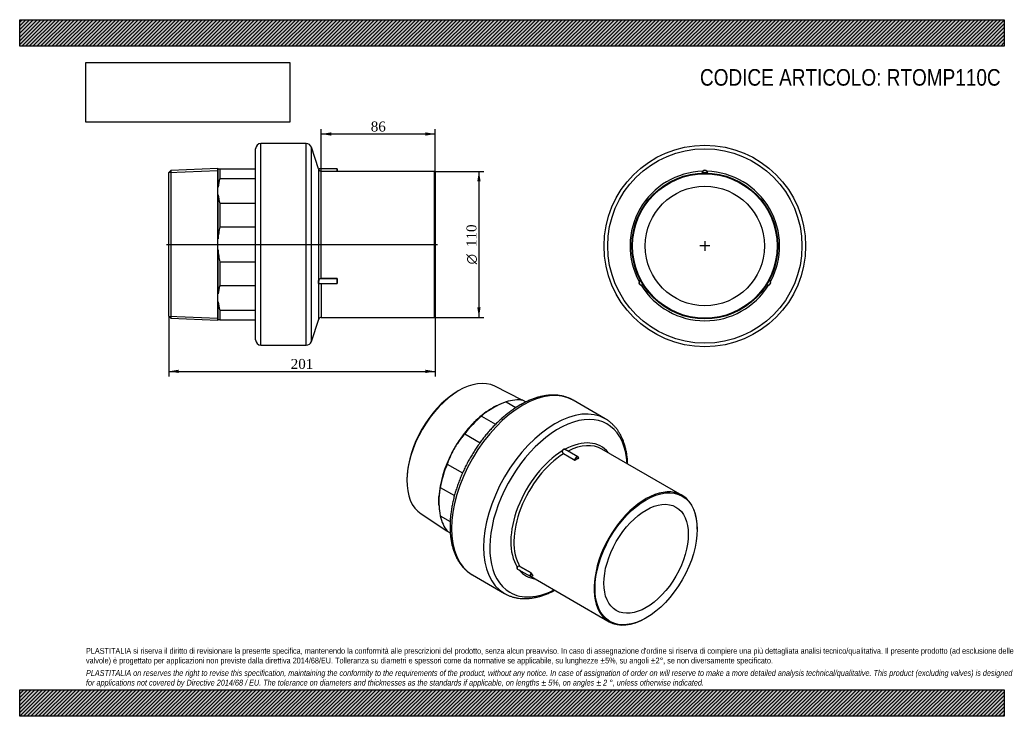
# Model space of a CAD drawing. Header units: millimetres. Extents: x 0 to 742, y 0 to 525.
import ezdxf
from ezdxf.enums import TextEntityAlignment as Align
from ezdxf.lldxf.tags import DXFTag

# ---------------------------------------------------------------- set-up
doc = ezdxf.new("R2010")
doc.units = ezdxf.units.MM
doc.header["$LTSCALE"] = 2.5
for name, color, linetype in [('Default', 7, 'Continuous'), ('DV3_Default', 7, 'Continuous'), ('IOM110C', 7, 'Continuous'), ('PARTE_PE_110', 7, 'Continuous')]:
    doc.layers.add(name, color=color, linetype=linetype)
doc.styles.add('SEACAD_Solid_Edge_ANSI1_Symbols', font='semeca1.ttf')
doc.styles.add('SEACAD_Times_New_Roman', font='times.ttf')
tags = doc.linetypes.add('CENTER2', pattern=[28.575, 19.05, -3.175, 3.175, -3.175]).pattern_tags.tags
tags[10:11] = [DXFTag(74, 4), DXFTag(75, 0), DXFTag(340, '0'), DXFTag(46, 0.0), DXFTag(50, 0.0), DXFTag(44, 0.0), DXFTag(45, 0.0)]
tags[8:9] = [DXFTag(74, 4), DXFTag(75, 0), DXFTag(340, '0'), DXFTag(46, 0.0), DXFTag(50, 0.0), DXFTag(44, 0.0), DXFTag(45, 0.0)]
tags[6:7] = [DXFTag(74, 4), DXFTag(75, 0), DXFTag(340, '0'), DXFTag(46, 0.0), DXFTag(50, 0.0), DXFTag(44, 0.0), DXFTag(45, 0.0)]
tags[4:5] = [DXFTag(74, 4), DXFTag(75, 0), DXFTag(340, '0'), DXFTag(46, 0.0), DXFTag(50, 0.0), DXFTag(44, 0.0), DXFTag(45, 0.0)]
doc.dimstyles.new('ANSImm', dxfattribs={"dimtxt": 7.5, "dimasz": 7.5, "dimexe": 3.75, "dimexo": 0, "dimgap": 1.875, "dimtad": 1, "dimdec": 0, "dimdsep": 46, "dimtxsty": 'SEACAD_Times_New_Roman', "dimblk1": '_SE_FILLED', "dimblk2": '_SE_FILLED', "dimsah": 1, "dimcen": 3.75, "dimazin": 0, "dimtfac": 0.85, "dimtdec": 3, "dimtofl": 0, "dimtmove": 0, "dimatfit": 3, "dimfxl": 1, "dimarcsym": 0})
picture_1 = doc.add_image_def('image1.jpg', size_in_pixel=(4302, 1260))

# ---------------------------------------------------------------- blocks, each defined once
blk = doc.blocks.new('SEANNOT_GROUP')
at = {"layer": 'Default', "color": 7, "linetype": 'CENTER2'}
for p, q in [((516.66, 358.2), (516.66, 350.7)), ((520.41, 354.45), (512.91, 354.45))]:
    blk.add_line(p, q, dxfattribs=at)
blk = doc.blocks.new('SEANNOT_GROUP1')
at = {"layer": 'Default', "color": 7, "linetype": 'CENTER2'}
for p, q in [((516.66, 358.2), (516.66, 350.7)), ((520.41, 354.45), (512.91, 354.45))]:
    blk.add_line(p, q, dxfattribs=at)
blk = doc.blocks.new('SE')
at = {"layer": 'IOM110C', "color": 7, "linetype": 'Continuous'}
for p, q in [((378.92, 238.26), (358.25, 248.76)), ((329.53, 244.45), (328.52, 243.82)), ((379.41, 238.2), (381.67, 236.89)), ((353.5, 230.5), (359.35, 233.88)), ((353.61, 230.44), (353.5, 230.5)), ((359.35, 233.88), (359.46, 233.82)), ((366.79, 236.95), (374.22, 232.66)), ((348.18, 226.2), (358.84, 220.05)), ((335.57, 212.89), (347.12, 206.22)), ((325.86, 198.52), (330, 205.68)), ((330, 205.68), (330.1, 205.62)), ((325.96, 198.46), (325.86, 198.52)), ((322.41, 190.09), (333.95, 183.42)), ((292.1, 180.73), (292.05, 179.54)), ((317.18, 172.51), (327.83, 166.36)), ((316.12, 165.76), (316.23, 165.69)), ((316.12, 159), (316.12, 165.76)), ((316.23, 158.94), (316.12, 159)), ((302.68, 152.51), (322.11, 139.86)), ((317.18, 151.02), (324.61, 146.73)), ((322.41, 139.47), (324.68, 138.16))]:
    blk.add_line(p, q, dxfattribs=at)
for centre, radius, start, end in [((378.71, 192.68), 45.34, 123.61745, 132.3245), ((391.07, 169.97), 71.24, 109.91774, 116.33624), ((391.9, 164.8), 74.07, 139.51757, 146.55499), ((392.25, 165.33), 74.1, 153.44664, 160.4808), ((361.48, 162.83), 45.34, 167.6755, 176.38256), ((387.33, 163.49), 71.24, 183.66375, 190.08227)]:
    blk.add_arc(centre, radius, start, end, dxfattribs=at)
for centre, major_axis, start_param, end_param in [((331.32, 200.14), (27.8, 48.15), 0.030878, 3.110715), ((330.26, 200.75), (-27.02, -46.8), 3.972663, 5.452115), ((357.49, 185.03), (29.25, 50.66), 0.226942, 0.558456), ((356.43, 185.65), (28.57, 49.49), 0.857866, 1.498328), ((356.53, 185.59), (28.57, 49.49), 0.857866, 1.498328), ((356.43, 185.65), (28.57, 49.49), 0.71293, 0.857866), ((356.43, 185.65), (28.58, 49.49), 0.616231, 0.71293), ((357.49, 185.03), (29.25, 50.66), 1.01234, 1.343854), ((356.43, 185.65), (-28.58, -49.49), 4.639921, 4.784857), ((356.43, 185.65), (-28.58, -49.49), 4.784857, 5.425319), ((356.53, 185.59), (-28.58, -49.49), 4.784857, 5.425319), ((357.49, 185.03), (-29.25, -50.66), 4.939331, 5.270845), ((356.43, 185.65), (-28.57, -49.49), -0.857866, -0.71293), ((356.43, 185.65), (-28.57, -49.49), -0.71293, -0.626637), ((357.49, 185.03), (-29.25, -50.66), 5.724729, 6.056243)]:
    blk.add_ellipse(centre, major_axis=major_axis, ratio=0.57735, start_param=start_param, end_param=end_param, dxfattribs=at)
at = {"layer": 'PARTE_PE_110', "color": 7, "linetype": 'Continuous'}
for p, q in [((441.59, 224.23), (417.41, 238.2)), ((421, 195.56), (411.29, 201.16)), ((499.54, 166.53), (439.08, 201.43)), ((418.52, 192.97), (410.1, 197.82)), ((410.17, 197.94), (418.58, 193.08)), ((418.75, 193.09), (418.78, 193.35)), ((421.42, 194.71), (421.48, 194.68)), ((510.93, 140.94), (510.93, 141.35)), ((385.58, 108.01), (377.16, 112.87)), ((377.18, 112.99), (385.6, 108.13)), ((341.41, 106.56), (365.59, 92.6)), ((375.51, 111.01), (385.34, 105.34)), ((385.68, 105.25), (444.54, 71.27)), ((472.04, 73.99), (472.39, 74.2))]:
    blk.add_line(p, q, dxfattribs=at)
for centre, radius, start, end in [((410.98, 199.5), 1.89, 165.97702, 242.38094), ((418.65, 193.21), 0.142, 243.93113, 304.11823), ((421.48, 192.93), 2.74, 118.80626, 171.3029), ((418.65, 193.24), 0.304, 243.43923, 299.00375), ((376.45, 111.75), 1.44, 59.37064, 151.76224), ((376.46, 111.75), 1.32, 57.93955, 151.23414), ((385.43, 107.77), 0.276, 29.74073, 59.41206), ((385.24, 107.53), 0.699, 36.30955, 59.43882)]:
    blk.add_arc(centre, radius, start, end, dxfattribs=at)
for centre, major_axis, ratio, start_param, end_param in [((379.41, 172.38), (-38, -65.82), 0.57735, 3.141593, 6.28094), ((403.59, 158.42), (-38, -65.82), 0.57735, 3.141062, 6.28094), ((406.28, 156.87), (-36.63, -63.44), 0.57735, 2.420006, 6.283185), ((410.24, 154.58), (-28.19, -48.82), 0.57735, 2.920643, 3.899507), ((411.4, 201.21), (0.0549, 0.0836), 0.65944, 1.839962, 2.978803), ((411.58, 153.8), (-27.5, -47.63), 0.57735, 3.141593, 3.874843), ((410.24, 154.58), (-28.19, -48.82), 0.57735, 3.954475, 5.993902), ((411.58, 153.8), (-27.5, -47.63), 0.57735, 3.965072, 5.983304), ((409.21, 199.94), (-0.0953, 0.0301), 0.098402, 0.830489, 2.180784), ((410.1, 197.9), (-0.05, -0.0866), 0.57735, 0.82348, 2.310261), ((418.51, 193.05), (-0.05, -0.0866), 0.57735, 0.82348, 2.310261), ((420, 193.82), (-1, -1.73), 0.57735, 2.402128, 5.451853), ((420.07, 193.78), (-0.95, -1.65), 0.57735, 2.410803, 5.443178), ((420.07, 148.9), (27.55, 47.72), 0.57735, 0.75096, 0.819836), ((418.8, 193.05), (-0.0525, 0.0851), 0.557129, 0.768762, 2.339558), ((420.14, 148.86), (27.5, 47.63), 0.57735, 0.75096, 0.819836), ((421.48, 194.6), (-0.0473, 0.0881), 0.596887, 0.803221, 2.374017), ((421.48, 194.76), (0.05, 0.0866), 0.57735, 3.321021, 3.888909), ((472.04, 118.9), (-27.5, -47.63), 0.57735, 2.356194, 6.283185), ((375.23, 112.37), (-0.0903, 0.0429), 0.499874, 4.132859, 5.483154), ((377.12, 112.91), (-0.05, -0.0866), 0.57735, 1.354931, 2.841712), ((379.41, 172.38), (-38, -65.82), 0.57735, 6.28094, 6.283185), ((410.24, 154.58), (28.19, 48.82), 0.57735, 2.928116, 3.362542), ((386.34, 107.07), (1, 1.73), 0.57735, 1.354931, 4.404656), ((386.41, 107.03), (0.95, 1.65), 0.57735, 1.363606, 4.395981), ((385.54, 108.06), (-0.05, -0.0866), 0.57735, 1.354931, 2.841712), ((385.74, 107.87), (-0.0847, -0.0532), 0.780931, 3.533121, 5.103917), ((420.07, 148.9), (-27.55, -47.72), 0.57735, -0.296238, -0.227361), ((420.14, 148.86), (-27.5, -47.63), 0.57735, -0.296238, -0.227361), ((387.09, 105.96), (-0.0786, -0.0618), 0.795484, 3.450183, 5.02098), ((403.59, 158.42), (-38, -65.82), 0.57735, 6.28094, 6.283185), ((406.28, 156.87), (-36.63, -63.44), 0.57735, 0, 0.721587), ((472.04, 118.9), (-27.5, -47.63), 0.57735, 0, 0.785398)]:
    blk.add_ellipse(centre, major_axis=major_axis, ratio=ratio, start_param=start_param, end_param=end_param, dxfattribs=at)
for major_axis in [(27.25, 47.2), (-22.5, -38.97)]:
    blk.add_ellipse((472.39, 118.69), major_axis=major_axis, ratio=0.57735, dxfattribs=at)
for points, knots in [([(417.42, 238.17), (417.3, 238.25), (416.58, 238.7), (415, 239.46), (412.85, 240.35), (410.58, 241.06), (408.24, 241.59), (405.82, 241.94), (403.34, 242.12), (400.79, 242.11), (398.18, 241.92), (395.53, 241.54), (392.82, 240.99), (390.09, 240.25), (387.33, 239.33), (384.54, 238.23), (381.76, 236.97), (379.32, 235.72), (377.97, 234.95), (377.41, 234.63)], [0, 0, 0, 0, 0.010108, 0.072032, 0.13395, 0.195967, 0.258193, 0.320717, 0.383602, 0.446881, 0.510558, 0.57461, 0.638995, 0.703657, 0.768538, 0.833581, 0.898733, 0.963951, 1, 1, 1, 1]), ([(377.41, 234.63), (376.87, 234.31), (375.54, 233.53), (373.13, 231.99), (370.39, 230.08), (367.65, 227.99), (364.95, 225.77), (362.29, 223.42), (359.67, 220.93), (357.11, 218.32), (354.6, 215.59), (352.16, 212.75), (349.79, 209.81), (347.5, 206.78), (345.28, 203.66), (343.15, 200.46), (341.12, 197.19), (339.18, 193.86), (337.34, 190.47), (335.61, 187.04), (333.99, 183.57), (332.49, 180.07), (331.1, 176.55), (329.84, 173.02), (328.7, 169.49), (327.7, 165.96), (326.82, 162.45), (326.08, 158.96), (325.48, 155.5), (325.01, 152.08), (324.69, 148.71), (324.51, 145.4), (324.48, 142.15), (324.59, 138.97), (324.84, 135.88), (325.25, 132.88), (325.79, 129.98), (326.49, 127.19), (327.33, 124.51), (328.31, 121.96), (329.43, 119.54), (330.69, 117.26), (332.07, 115.13), (333.59, 113.16), (335.22, 111.35), (336.97, 109.69), (338.81, 108.23), (340.31, 107.18), (341.13, 106.74), (341.32, 106.63)], [0, 0, 0, 0, 0.011652, 0.033657, 0.055653, 0.077638, 0.09961, 0.121569, 0.143514, 0.165446, 0.187365, 0.209273, 0.231171, 0.25306, 0.274943, 0.296822, 0.318697, 0.34057, 0.362445, 0.384321, 0.4062, 0.428085, 0.449977, 0.471877, 0.493789, 0.515713, 0.53765, 0.559603, 0.581573, 0.603559, 0.625563, 0.647584, 0.669619, 0.691666, 0.71372, 0.73577, 0.757805, 0.77981, 0.801768, 0.82366, 0.845462, 0.867154, 0.888719, 0.910144, 0.931427, 0.952575, 0.973607, 0.994552, 1, 1, 1, 1]), ([(458.46, 190.25), (458.43, 191.26), (458.31, 193.3), (457.99, 196.3), (457.52, 199.26), (456.91, 202.11), (456.15, 204.85), (455.24, 207.47), (454.19, 209.97), (453.01, 212.32), (451.69, 214.53), (450.25, 216.59), (448.68, 218.49), (446.99, 220.23), (445.21, 221.79), (443.38, 223.16), (442.23, 223.84), (441.61, 224.21)], [0.7609937, 0.7609937, 0.7609937, 0.7609937, 0.7766853, 0.793159, 0.8096263, 0.8260777, 0.8425014, 0.8588833, 0.8752075, 0.8914579, 0.9076196, 0.9236813, 0.9396369, 0.9554879, 0.9712438, 0.9869219, 1, 1, 1, 1]), ([(409.14, 199.95), (409.19, 200.1), (409.24, 200.23), (409.37, 200.48), (409.44, 200.6), (409.6, 200.83), (409.69, 200.92), (409.88, 201.1), (409.98, 201.18), (410.19, 201.29), (410.29, 201.34), (410.51, 201.4), (410.62, 201.41), (410.83, 201.41), (410.94, 201.39), (411.14, 201.33), (411.24, 201.28), (411.33, 201.22)], [0, 0, 0, 0, 0.125, 0.125, 0.25, 0.25, 0.375, 0.375, 0.5, 0.5, 0.625, 0.625, 0.75, 0.75, 0.875, 0.875, 1, 1, 1, 1]), ([(411.35, 201.12), (411.26, 201.18), (411.17, 201.23), (410.97, 201.29), (410.87, 201.31), (410.66, 201.31), (410.56, 201.3), (410.35, 201.24), (410.25, 201.2), (410.05, 201.08), (409.96, 201.01), (409.78, 200.84), (409.69, 200.75), (409.54, 200.54), (409.47, 200.42), (409.35, 200.18), (409.3, 200.05), (409.26, 199.92)], [0, 0, 0, 0, 0.125, 0.125, 0.25, 0.25, 0.375, 0.375, 0.5, 0.5, 0.625, 0.625, 0.75, 0.75, 0.875, 0.875, 1, 1, 1, 1]), ([(409.26, 199.92), (409.23, 199.82), (409.21, 199.72), (409.19, 199.52), (409.19, 199.41), (409.22, 199.21), (409.24, 199.11), (409.3, 198.92), (409.34, 198.82), (409.49, 198.56), (409.61, 198.4), (409.88, 198.14), (410.02, 198.02), (410.17, 197.94)], [0, 0, 0, 0, 0.125, 0.125, 0.25, 0.25, 0.375, 0.375, 0.5, 0.5, 0.75, 0.75, 1, 1, 1, 1]), ([(421.41, 194.71), (421.42, 194.71), (421.42, 194.7), (421.43, 194.7), (421.43, 194.69), (421.44, 194.69), (421.44, 194.68), (421.44, 194.68), (421.44, 194.68), (421.44, 194.68)], [0, 0, 0, 0, 0.2129106, 0.2129106, 0.2129106, 0.4262122, 0.4262122, 0.4262122, 0.4796736, 0.4796736, 0.4796736, 0.4796736]), ([(421.44, 194.68), (421.44, 194.67), (421.44, 194.67), (421.44, 194.66), (421.43, 194.66), (421.43, 194.65), (421.42, 194.65), (421.42, 194.65), (421.41, 194.64), (421.41, 194.64)], [0.4796736, 0.4796736, 0.4796736, 0.4796736, 0.6405301, 0.6405301, 0.6405301, 0.856323, 0.856323, 0.856323, 1, 1, 1, 1]), ([(421.48, 194.52), (421.51, 194.54), (421.54, 194.57), (421.54, 194.62), (421.51, 194.65), (421.48, 194.68)], [0, 0, 0, 0, 0.5, 0.5, 1, 1, 1, 1]), ([(375.74, 110.88), (375.69, 110.88), (375.65, 110.89), (375.52, 110.94), (375.43, 110.98), (375.28, 111.08), (375.21, 111.15), (375.11, 111.29), (375.07, 111.38), (375.02, 111.56), (375.01, 111.66), (375.01, 111.87), (375.03, 111.98), (375.09, 112.2), (375.13, 112.32), (375.18, 112.43)], [0.1980576, 0.1980576, 0.1980576, 0.1980576, 0.25, 0.25, 0.375, 0.375, 0.5, 0.5, 0.625, 0.625, 0.75, 0.75, 0.875, 0.875, 1, 1, 1, 1]), ([(375.3, 112.38), (375.25, 112.27), (375.2, 112.17), (375.15, 111.95), (375.13, 111.85), (375.12, 111.65), (375.13, 111.56), (375.18, 111.38), (375.22, 111.3), (375.32, 111.16), (375.38, 111.1), (375.47, 111.04), (375.49, 111.03), (375.51, 111.02)], [0, 0, 0, 0, 0.125, 0.125, 0.25, 0.25, 0.375, 0.375, 0.5, 0.5, 0.625, 0.625, 0.655653, 0.655653, 0.655653, 0.655653]), ([(387.03, 105.98), (387.03, 105.98), (387.03, 105.99), (387.05, 106.01), (387.08, 106.01), (387.1, 106.02), (387.11, 106.01), (387.11, 106.01), (387.11, 106.01)], [0, 0, 0, 0, 0.0095576, 0.1875076, 0.3234708, 0.4338465, 0.5239723, 0.5894689, 0.5894689, 0.5894689, 0.5894689]), ([(387.08, 106.02), (387.12, 106), (387.15, 105.99), (387.17, 106), (387.17, 106.01), (387.15, 106.04)], [0, 0, 0, 0, 0.5, 0.5, 1, 1, 1, 1]), ([(365.51, 92.67), (366.06, 92.35), (367.15, 91.72), (369.16, 90.83), (371.37, 90.04), (373.68, 89.43), (376.06, 88.99), (378.51, 88.73), (381.04, 88.66), (383.62, 88.77), (386.25, 89.06), (388.93, 89.53), (391.65, 90.19), (394.41, 91.02), (397.18, 92.04), (399.97, 93.23), (402.06, 94.25), (403.22, 94.85), (403.45, 94.97)], [0, 0, 0, 0, 0.0115372, 0.0271329, 0.04274, 0.0583875, 0.0741004, 0.089898, 0.105792, 0.1217867, 0.1378791, 0.1540607, 0.1703189, 0.1866391, 0.2030064, 0.2194071, 0.2358293, 0.2398443, 0.2398443, 0.2398443, 0.2398443])]:
    blk.add_open_spline(points, degree=3, knots=knots, dxfattribs=at)
blk.add_open_spline([(411.33, 201.22), (411.42, 201.16), (411.51, 201.08), (411.59, 201)], degree=3, dxfattribs=at)
blk = doc.blocks.new('SE1')
at = {"layer": 'PARTE_PE_110', "color": 7, "linetype": 'Continuous'}
for p, q in [((514.76, 409.52), (514.77, 409.42)), ((518.56, 409.52), (518.56, 409.42)), ((468.02, 328.56), (468.11, 328.61)), ((565.3, 328.56), (565.21, 328.61)), ((469.92, 325.27), (470.01, 325.33)), ((563.4, 325.27), (563.32, 325.33))]:
    blk.add_line(p, q, dxfattribs=at)
for radius in [76, 73.26, 55, 54.5, 45]:
    blk.add_circle((516.66, 354.45), radius, dxfattribs=at)
for centre, radius, start, end in [((516.66, 354.45), 56.37, 91.5747, 208.4253), ((516.83, 409.32), 2.26, 139.32394, 177.8349), ((514.56, 409.51), 0.1, 272.18191, 357.36818), ((516.66, 409.41), 2, 2.63182, 177.36818), ((513.39, 420.74), 11.31, 276.46397, 276.97768), ((516.66, 409.41), 1.9, 3.12885, 176.87115), ((516.66, 354.45), 55.1, 88.02684, 91.97316), ((516.66, 409.38), 2.1, 42.41029, 137.58971), ((516.66, 354.45), 56.37, 331.5747, 88.4253), ((516.49, 409.32), 2.26, 2.17161, 40.66954), ((519.93, 420.74), 11.3, 263.02215, 263.5362), ((518.76, 409.51), 0.1, 182.63182, 267.81809), ((469.09, 326.98), 2.1, 162.41029, 257.58971), ((469.06, 326.97), 2, 122.63182, 297.36818), ((469.22, 326.87), 2.26, 122.17161, 160.66954), ((469.06, 326.97), 1.9, 123.12885, 296.87115), ((467.93, 328.74), 0.1, 302.63182, 27.81809), ((516.66, 354.45), 55.1, 208.02684, 211.97316), ((564.26, 326.97), 2, 242.63182, 57.36818), ((564.26, 326.97), 1.9, 243.12885, 56.87115), ((516.66, 354.45), 55.1, 328.02684, 331.97316), ((564.24, 326.98), 2.1, 282.41029, 17.58971), ((565.39, 328.74), 0.1, 152.18191, 237.36818), ((564.1, 326.87), 2.26, 19.32394, 57.8349), ((469.06, 327.16), 2.26, 259.32394, 297.8349), ((516.66, 354.45), 56.37, 211.5747, 328.4253), ((460.88, 318.47), 11.31, 36.46397, 36.97768), ((470.03, 325.1), 0.1, 32.18191, 117.36818), ((563.3, 325.1), 0.1, 62.63182, 147.81809), ((564.27, 327.16), 2.26, 242.17161, 280.66954), ((572.43, 318.47), 11.3, 143.02215, 143.5362)]:
    blk.add_arc(centre, radius, start, end, dxfattribs=at)
for centre, major_axis, start_param, end_param in [((515.11, 410.83), (-0.0738, 0.0675), 1.791298, 3.141593), ((518.21, 410.83), (0.0738, 0.0675), 3.141593, 4.491888), ((467.06, 327.6), (-0.0953, 0.0302), 3.141593, 4.491888), ((566.26, 327.6), (0.0953, 0.0302), 1.791298, 3.141593), ((468.61, 324.92), (-0.0215, -0.0977), 1.791298, 3.141593), ((564.71, 324.92), (0.0215, -0.0977), 3.141593, 4.491888)]:
    blk.add_ellipse(centre, major_axis=major_axis, ratio=0.232048, start_param=start_param, end_param=end_param, dxfattribs=at)
for points, knots in [([(467.98, 328.65), (467.98, 328.65), (467.98, 328.65), (467.99, 328.65), (467.99, 328.64), (467.99, 328.64), (467.99, 328.63), (468, 328.63), (468, 328.62), (468, 328.61), (468.01, 328.6), (468.01, 328.59), (468.01, 328.58), (468.02, 328.57), (468.02, 328.57), (468.02, 328.56)], [0, 0, 0, 0, 0.212911, 0.212911, 0.212911, 0.426212, 0.426212, 0.426212, 0.64053, 0.64053, 0.64053, 0.856323, 0.856323, 0.856323, 1, 1, 1, 1]), ([(565.34, 328.65), (565.34, 328.65), (565.34, 328.65), (565.34, 328.65), (565.34, 328.65), (565.34, 328.64), (565.33, 328.64), (565.33, 328.63), (565.33, 328.63), (565.33, 328.62), (565.32, 328.61), (565.32, 328.6), (565.31, 328.59), (565.31, 328.58), (565.3, 328.57), (565.3, 328.56)], [0, 0, 0, 0, 0.136981, 0.136981, 0.136981, 0.350941, 0.350941, 0.350941, 0.566304, 0.566304, 0.566304, 0.782853, 0.782853, 0.782853, 1, 1, 1, 1])]:
    blk.add_open_spline(points, degree=3, knots=knots, dxfattribs=at)
blk = doc.blocks.new('SE2')
at = {"layer": 'DV3_Default', "color": 7, "linetype": 'CENTER2'}
blk.add_line((110.68, 355.68), (315.18, 355.68), dxfattribs=at)
at = {"layer": 'IOM110C', "color": 7, "linetype": 'Continuous'}
for p, q in [((113.93, 411.28), (112.43, 409.72)), ((112.43, 301.65), (112.43, 409.72)), ((112.45, 409.74), (149.43, 411.35)), ((149.43, 412.83), (113.93, 411.28)), ((113.93, 411.28), (113.93, 300.08)), ((149.43, 412.68), (149.43, 412.83)), ((149.58, 412.68), (149.43, 412.68)), ((149.43, 398.91), (149.43, 412.68)), ((149.58, 398.91), (149.58, 412.68)), ((149.58, 412.68), (150.93, 412.68)), ((150.93, 412.68), (150.93, 405.29)), ((150.93, 412.68), (177.93, 412.68)), ((150.93, 405.29), (177.93, 405.29)), ((149.43, 393.06), (149.43, 398.91)), ((149.43, 398.91), (149.58, 398.91)), ((149.58, 393.06), (149.43, 393.06)), ((149.43, 359.82), (149.43, 393.06)), ((149.58, 359.82), (149.58, 393.06)), ((150.93, 386.68), (150.93, 368.84)), ((150.93, 386.68), (177.93, 386.68)), ((150.93, 368.84), (177.93, 368.84)), ((149.43, 351.54), (149.43, 359.82)), ((149.43, 359.82), (149.58, 359.82)), ((149.58, 351.54), (149.43, 351.54)), ((149.43, 318.3), (149.43, 351.54)), ((149.58, 318.3), (149.58, 351.54)), ((150.93, 342.52), (150.93, 324.68)), ((150.93, 342.52), (177.93, 342.52)), ((150.93, 324.68), (177.93, 324.68)), ((149.43, 312.45), (149.43, 318.3)), ((149.43, 318.3), (149.58, 318.3)), ((149.58, 312.45), (149.43, 312.45)), ((149.43, 298.68), (149.43, 312.45)), ((149.58, 298.68), (149.58, 312.45)), ((150.93, 306.07), (150.93, 298.68)), ((150.93, 306.07), (177.93, 306.07)), ((112.43, 301.65), (113.93, 300.08)), ((112.45, 301.63), (149.43, 300.01)), ((113.93, 300.08), (149.43, 298.53)), ((149.43, 298.68), (149.43, 298.53)), ((149.43, 298.68), (149.58, 298.68)), ((150.93, 298.68), (149.58, 298.68)), ((150.93, 298.68), (177.93, 298.68))]:
    blk.add_line(p, q, dxfattribs=at)
for centre, radius, start, end in [((181.05, 395.59), 31.64, 162.13827, 173.97147), ((181.06, 396.39), 31.65, 186.03131, 197.85895), ((181.05, 314.98), 31.64, 162.13827, 173.97147), ((181.06, 315.78), 31.65, 186.03131, 197.85895)]:
    blk.add_arc(centre, radius, start, end, dxfattribs=at)
for points, knots in [([(150.93, 368.84), (150.77, 368.1), (150.61, 367.36), (150.33, 365.86), (150.2, 365.1), (149.86, 362.84), (149.69, 361.33), (149.58, 359.82)], [0, 0, 0, 0, 0.25, 0.25, 0.5, 0.5, 1, 1, 1, 1]), ([(149.58, 351.54), (149.69, 350.04), (149.86, 348.53), (150.2, 346.27), (150.33, 345.51), (150.61, 344.01), (150.77, 343.26), (150.93, 342.52)], [0, 0, 0, 0, 0.5, 0.5, 0.75, 0.75, 1, 1, 1, 1])]:
    blk.add_open_spline(points, degree=3, knots=knots, dxfattribs=at)
at = {"layer": 'PARTE_PE_110', "color": 7, "linetype": 'Continuous'}
for p, q in [((181.93, 279.68), (181.93, 431.68)), ((216.14, 431.68), (181.93, 431.68)), ((216.14, 279.68), (216.14, 431.68)), ((177.93, 283.68), (177.93, 427.68)), ((219.93, 282.42), (219.93, 428.94)), ((225.32, 412.69), (219.93, 428.94)), ((239.33, 412.65), (225.42, 412.65)), ((225.54, 328.85), (225.54, 412.03)), ((227.43, 410.74), (239.33, 410.74)), ((227.43, 410.64), (227.43, 410.74)), ((239.33, 410.64), (227.43, 410.64)), ((227.43, 330.02), (227.43, 410.64)), ((239.33, 410.74), (239.33, 412.65)), ((239.33, 410.64), (239.33, 410.74)), ((239.43, 412.55), (239.43, 410.75)), ((239.53, 410.65), (239.53, 410.68)), ((312.93, 410.68), (239.53, 410.68)), ((312.93, 300.68), (312.93, 410.68)), ((313.43, 410.18), (312.93, 410.68)), ((313.43, 410.18), (313.43, 301.18)), ((227.43, 330.02), (239.33, 330.02)), ((227.43, 329.88), (227.43, 330.02)), ((239.33, 329.88), (227.43, 329.88)), ((239.33, 329.88), (239.33, 330.02)), ((239.33, 326.2), (239.33, 329.88)), ((239.43, 329.79), (239.43, 326.3)), ((239.53, 329.84), (239.53, 326.56)), ((225.54, 299.31), (225.54, 326.17)), ((225.8, 326.2), (239.33, 326.2)), ((227.43, 326.2), (227.43, 300.68)), ((219.93, 282.42), (225.54, 299.31)), ((227.43, 300.68), (312.93, 300.68)), ((312.93, 300.68), (313.43, 301.18)), ((181.93, 279.68), (216.14, 279.68))]:
    blk.add_line(p, q, dxfattribs=at)
for centre, radius, start, end in [((181.93, 427.68), 4, 90, 180), ((216.14, 427.68), 4, 18.34961, 90), ((225.41, 412.75), 0.1, 197.85956, 272.88438), ((426.54, 477), 211.24, 197.7171, 197.77451), ((426.54, 477), 211.24, 197.77451, 197.91169), ((227.43, 412.64), 1.99, 197.63836, 269.97705), ((227.41, 412.62), 1.88, 199.39423, 270.82474), ((239.33, 412.55), 0.1, 0, 90), ((239.38, 412.06), 1.42, 268.02938, 276.13094), ((239.53, 410.78), 0.1, 180, 270), ((239.34, 329.79), 0.0968, 2.1013, 91.9529), ((239.33, 326.3), 0.1, 270, 0), ((227.43, 298.68), 2, 90, 161.65039), ((181.93, 283.68), 4, 180, 270), ((216.14, 283.68), 4, 270, 341.65039)]:
    blk.add_arc(centre, radius, start, end, dxfattribs=at)
for centre, major_axis, ratio, start_param, end_param in [((225.63, 412.06), (-0.0952, -0.0308), 0.65631, 0.011467, 1.361761), ((239.53, 410.75), (-0.1, 0), 0.999407, 0, 1.570796), ((225.63, 328.83), (-0.097, 0.0243), 0.293583, 0.293832, 1.644127), ((239.53, 329.79), (-0.1, 0), 0.469885, 4.712389, 6.283185), ((225.63, 326.15), (-0.067, -0.0742), 0.949893, 3.901407, 5.251702), ((239.53, 326.51), (-0.1, 0), 0.529522, 4.712389, 6.283185)]:
    blk.add_ellipse(centre, major_axis=major_axis, ratio=ratio, start_param=start_param, end_param=end_param, dxfattribs=at)
for points, knots in [([(225.41, 412.65), (225.41, 412.65), (225.42, 412.63), (225.44, 412.57), (225.45, 412.53), (225.49, 412.42), (225.51, 412.35), (225.56, 412.19), (225.6, 412.1), (225.63, 412)], [0.5, 0.5, 0.5, 0.5, 0.625, 0.625, 0.75, 0.75, 0.875, 0.875, 1, 1, 1, 1]), ([(239.33, 410.74), (239.34, 410.74), (239.35, 410.74), (239.35, 410.74), (239.37, 410.74), (239.38, 410.74), (239.39, 410.74), (239.4, 410.74), (239.4, 410.74), (239.41, 410.74), (239.42, 410.74), (239.42, 410.74), (239.43, 410.75), (239.43, 410.75), (239.43, 410.75), (239.43, 410.75)], [0, 0, 0, 0, 0.136981, 0.136981, 0.136981, 0.350941, 0.350941, 0.350941, 0.566304, 0.566304, 0.566304, 0.782853, 0.782853, 0.782853, 1, 1, 1, 1]), ([(225.54, 326.17), (225.5, 326.2), (225.47, 326.24), (225.42, 326.36), (225.39, 326.43), (225.35, 326.6), (225.34, 326.7), (225.32, 326.92), (225.32, 327.04), (225.32, 327.29), (225.32, 327.43), (225.34, 327.71), (225.35, 327.85), (225.39, 328.14), (225.42, 328.29), (225.47, 328.57), (225.5, 328.71), (225.54, 328.85)], [0, 0, 0, 0, 0.125, 0.125, 0.25, 0.25, 0.375, 0.375, 0.5, 0.5, 0.625, 0.625, 0.75, 0.75, 0.875, 0.875, 1, 1, 1, 1]), ([(225.63, 328.8), (225.6, 328.67), (225.56, 328.54), (225.51, 328.27), (225.49, 328.13), (225.45, 327.85), (225.44, 327.72), (225.42, 327.45), (225.41, 327.32), (225.41, 327.08), (225.42, 326.96), (225.44, 326.76), (225.45, 326.66), (225.49, 326.5), (225.51, 326.43), (225.56, 326.32), (225.6, 326.28), (225.63, 326.25)], [0, 0, 0, 0, 0.125, 0.125, 0.25, 0.25, 0.375, 0.375, 0.5, 0.5, 0.625, 0.625, 0.75, 0.75, 0.875, 0.875, 1, 1, 1, 1]), ([(225.54, 328.85), (225.59, 329.05), (225.67, 329.23), (225.9, 329.54), (226.04, 329.67), (226.39, 329.85), (226.58, 329.91), (227, 330), (227.21, 330.02), (227.43, 330.02)], [0, 0, 0, 0, 0.25, 0.25, 0.5, 0.5, 0.75, 0.75, 1, 1, 1, 1]), ([(227.43, 329.88), (227.23, 329.88), (227.02, 329.87), (226.63, 329.79), (226.45, 329.74), (226.12, 329.57), (225.98, 329.46), (225.76, 329.17), (225.68, 329), (225.63, 328.8)], [0, 0, 0, 0, 0.25, 0.25, 0.5, 0.5, 0.75, 0.75, 1, 1, 1, 1]), ([(239.53, 329.84), (239.53, 329.89), (239.51, 329.93), (239.44, 330), (239.39, 330.02), (239.33, 330.02)], [0, 0, 0, 0, 0.5, 0.5, 1, 1, 1, 1]), ([(226.09, 326.2), (226.05, 326.19), (226.01, 326.18), (225.9, 326.16), (225.84, 326.14), (225.72, 326.13), (225.68, 326.12), (225.59, 326.13), (225.56, 326.15), (225.54, 326.17)], [0.5593938, 0.5593938, 0.5593938, 0.5593938, 0.625, 0.625, 0.75, 0.75, 0.875, 0.875, 1, 1, 1, 1]), ([(225.63, 326.25), (225.66, 326.23), (225.69, 326.21), (225.75, 326.2), (225.77, 326.2), (225.79, 326.2)], [0, 0, 0, 0, 0.125, 0.125, 0.1901981, 0.1901981, 0.1901981, 0.1901981]), ([(239.43, 326.41), (239.45, 326.42), (239.46, 326.43), (239.51, 326.47), (239.53, 326.51), (239.53, 326.56)], [0.333958, 0.333958, 0.333958, 0.333958, 0.5, 0.5, 1, 1, 1, 1])]:
    blk.add_open_spline(points, degree=3, knots=knots, dxfattribs=at)
blk = doc.blocks.new('GDimGGroup')
at = {"layer": 'Default', "linetype": 'Continuous'}
for points in [[(347.57, 403.18), (346.32, 410.68), (345.07, 403.18)], [(347.57, 308.18), (345.07, 308.18), (346.32, 300.68)]]:
    blk.add_hatch(color=7, dxfattribs=at).paths.add_polyline_path(points)
at = {"layer": 'Default', "color": 7, "linetype": 'Continuous'}
for p, q in [((312.93, 410.68), (350.07, 410.68)), ((346.32, 410.68), (346.32, 300.68)), ((312.93, 300.68), (350.07, 300.68))]:
    blk.add_line(p, q, dxfattribs=at)
for s, style, p in [('110', 'SEACAD_Times_New_Roman', (336.94, 353.68)), ('O', 'SEACAD_Solid_Edge_ANSI1_Symbols', (336.94, 340.62))]:
    blk.add_text(s, height=7.5, rotation=90, dxfattribs=dict(at, style=style)).set_placement(p, align=Align.TOP_LEFT)
blk = doc.blocks.new('DMBLK25')
at = {"layer": 'Default', "linetype": 'Continuous'}
for points in [[(234.93, 440.11), (227.43, 438.86), (234.93, 437.61)], [(305.93, 440.11), (305.93, 437.61), (313.43, 438.86)]]:
    blk.add_hatch(color=7, dxfattribs=at).paths.add_polyline_path(points)
at = {"layer": 'Default', "color": 7, "linetype": 'Continuous'}
for p, q in [((227.43, 410.64), (227.43, 442.61)), ((227.43, 438.86), (313.43, 438.86)), ((313.43, 410.18), (313.43, 442.61))]:
    blk.add_line(p, q, dxfattribs=at)
at = {"layer": 'Default', "color": 7, "linetype": 'Continuous', "style": 'SEACAD_Times_New_Roman'}
blk.add_text('86', height=7.5, dxfattribs=at).set_placement((264.75, 448.24), align=Align.TOP_LEFT)
blk = doc.blocks.new('_SE_FILLED')
at = {"color": 0}
blk.add_line((0, 0), (-1, 0), dxfattribs=at)
blk.add_solid([(0, 0), (-1, -0.1665), (-1, 0.1665), (0, 0)], dxfattribs=at)
blk = doc.blocks.new('DMBLK26')
at = {"layer": 'Default', "linetype": 'Continuous'}
for points in [[(119.93, 258.71), (119.93, 261.21), (112.43, 259.96)], [(305.93, 258.71), (313.43, 259.96), (305.93, 261.21)]]:
    blk.add_hatch(color=7, dxfattribs=at).paths.add_polyline_path(points)
at = {"layer": 'Default', "color": 7, "linetype": 'Continuous'}
for p, q in [((112.43, 301.65), (112.43, 256.21)), ((313.43, 301.18), (313.43, 256.21)), ((112.43, 259.96), (313.43, 259.96))]:
    blk.add_line(p, q, dxfattribs=at)
at = {"layer": 'Default', "color": 7, "linetype": 'Continuous', "style": 'SEACAD_Times_New_Roman'}
blk.add_text('201', height=7.5, dxfattribs=at).set_placement((204.4, 269.33), align=Align.TOP_LEFT)

msp = doc.modelspace()

# ---------------------------------------------------------------- hatches: boundary and pattern name
at = {"layer": 'Default', "linetype": 'Continuous'}
h = msp.add_hatch(dxfattribs=at)
h.set_pattern_fill('LINE', scale=0.62992, angle=45, style=0)
h.paths.add_polyline_path([(742.5, 505), (742.5, 525), (0, 525), (0, 505)])
for points in [[(742.5, 505), (742.5, 525), (0, 525), (0, 505)], [(742.5, 0), (742.5, 20), (0, 20), (0, 0)]]:
    msp.add_hatch(color=7, dxfattribs=at).paths.add_polyline_path(points)
h = msp.add_hatch(dxfattribs=at)
h.set_pattern_fill('LINE', scale=0.62992, angle=45, style=0)
h.paths.add_polyline_path([(742.5, 0), (742.5, 20), (0, 20), (0, 0)])

# ---------------------------------------------------------------- linework, layer by layer
at = {"layer": 'Default', "color": 7, "linetype": 'Continuous'}
for p, q in [((0, 525), (742.5, 525)), ((0, 505), (0, 525)), ((742.5, 525), (742.5, 505)), ((742.5, 505), (0, 505)), ((0, 20), (742.5, 20)), ((0, 0), (0, 20)), ((742.5, 20), (742.5, 0)), ((742.5, 0), (0, 0))]:
    msp.add_line(p, q, dxfattribs=at)

# ---------------------------------------------------------------- block references
at = {"layer": 'Default'}
for name in ['SE2', 'SE1', 'GDimGGroup', 'SEANNOT_GROUP', 'SEANNOT_GROUP1', 'SE']:
    msp.add_blockref(name, (0, 0), dxfattribs=at)

# ---------------------------------------------------------------- texts
at = {"layer": 'Default', "attachment_point": 1}
for s, insert, char_height, width in [('{\\fArial Narrow|b0||i0||c0|p34;\\C7;\\H12.5;\\W1.;CODICE ARTICOLO: RTOMP110C}', (513.01, 487.78), 12.5, 229.0313), ("{\\fArial Narrow|b0||i0||c0|p34;\\C7;\\H4.375;\\W1.;PLASTITALIA si riserva il diritto di revisionare la presente specifica, mantenendo la conformità alle prescrizioni del prodotto, senza alcun preavviso. In caso di assegnazione d'ordine si riserva di compiere una più dettagliata analisi tecnico/qualitativa. Il presente prodotto (ad esclusione delle \\P}{\\fArial Narrow|b0||i0||c0|p34;\\C7;\\H4.375;\\W1.;valvole) è progettato per applicazioni non previste dalla direttiva 2014/68/EU. Tolleranza su diametri e spessori come da normative se applicabile, su lunghezze ±5%, su angoli ±2°, se non diversamente specificato.\\P}{\\fArial Narrow|b0||i0||c0|p34;\\C7;\\H1.25;\\W1.;   \\P}{\\fArial Narrow|b0||i1||c0|p34;\\C7;\\H4.375;\\W1.;PLASTITALIA on reserves the right to revise this specification, maintaining the conformity to the requirements of the product, without any notice. In case of assignation of order on will reserve to make a more detailed analysis technical/qualitative. This product (excluding valves) is designed \\P}{\\fArial Narrow|b0||i1||c0|p34;\\C7;\\H4.375;\\W1.;for applications not covered by Directive 2014/68 / EU. The tolerance on diameters and thicknesses as the standards if applicable, on lengths ± 5%, on angles ± 2 °, unless otherwise indicated.\\P}", (50, 51.51), 4.375, 642.5)]:
    msp.add_mtext(s, dxfattribs=dict(at, insert=insert, char_height=char_height, width=width))

# ---------------------------------------------------------------- dimensions: what is measured, and where the dimension line sits
at = {"layer": 'Default', "color": 7, "linetype": 'Continuous'}
dim = msp.add_linear_dim(base=(313.43, 438.86), p1=(227.43, 410.64), p2=(313.43, 410.18), text='\\A1;<>', dimstyle='ANSImm', dxfattribs=at)
dim.commit()
dim.dimension.update_dxf_attribs({"geometry": 'DMBLK25', "text_midpoint": (270.43, 438.86), "dimtype": 160})
dim = msp.add_linear_dim(base=(112.43, 259.96), p1=(112.43, 301.65), p2=(313.43, 301.18), angle=359.86732, text='\\A1;<>', dimstyle='ANSImm', dxfattribs=at)
dim.commit()
dim.dimension.update_dxf_attribs({"geometry": 'DMBLK26', "text_midpoint": (212.93, 259.96), "dimtype": 161})

# ---------------------------------------------------------------- pictures from other files: only their frames are drawn
image = msp.add_image(picture_1, insert=(50, 447.76), size_in_units=(153.64, 45))
image.dxf.flags = 7

doc.saveas('drawing.dxf')
